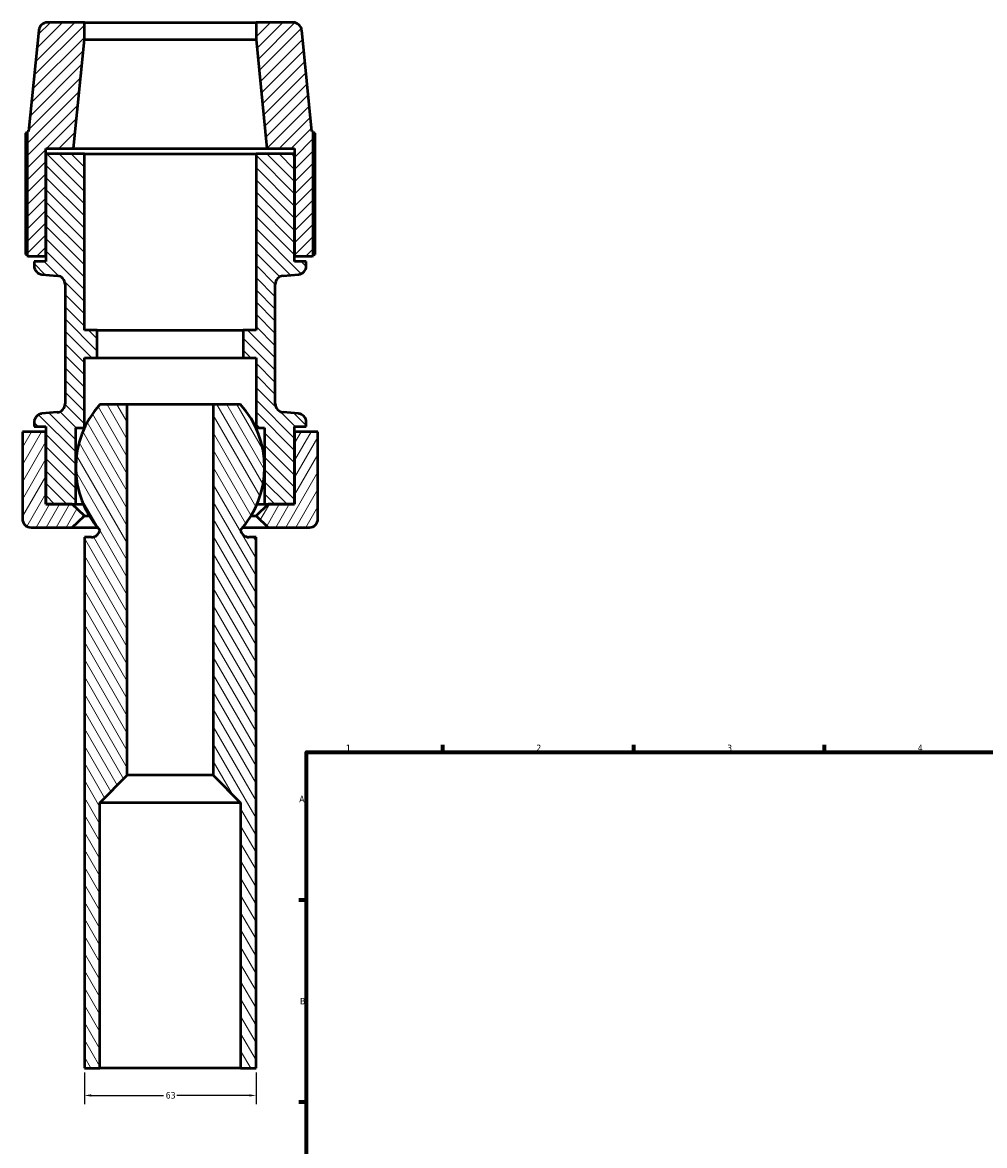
# Model space of a CAD drawing. Header units: millimetres. Extents: x -223 to 925, y -274 to 844.
# Tile 3 of 9: x -84 to 269, y 430 to 842. Entities that reach past the tile are written whole.
import ezdxf

# ---------------------------------------------------------------- set-up
doc = ezdxf.new("R2010")
doc.units = ezdxf.units.MM
for name, color, linetype, lineweight in [('Border (ANSI)', 7, 'Continuous', 70), ('Dimension (ANSI)', 7, 'Continuous', 25), ('Hatch (ANSI)', 7, 'Continuous', 18), ('Visible (ANSI)', 7, 'Continuous', 50)]:
    doc.layers.add(name, color=color, linetype=linetype, lineweight=lineweight)
doc.styles.add('Note Text (ANSI)', font='tahoma.ttf')
doc.dimstyles.new('Default - mm (ANSI)', dxfattribs={"dimtxt": 2.4, "dimasz": 2.5, "dimexe": 3.175, "dimexo": 1.6002, "dimgap": 0.8, "dimtad": 0, "dimtoh": 1, "dimdec": 0, "dimrnd": 1e-08, "dimzin": 4, "dimdsep": 46, "dimtxsty": 'Note Text (ANSI)', "dimcen": 0.09, "dimdle": 10, "dimclrd": 256, "dimclre": 256, "dimclrt": 5, "dimadec": 1, "dimazin": 1, "dimtfac": 1.27, "dimtofl": 0, "dimtmove": 0, "dimatfit": 3, "dimfxl": 1, "dimtolj": 1, "dimtzin": 4, "dimlwd": -1, "dimlwe": -1, "dimarcsym": 0})

# ---------------------------------------------------------------- blocks, each defined once
blk = doc.blocks.new('Borders Default Border')
at = {"layer": 'Border (ANSI)'}
for p, q in [((70.08, 574), (70.08, 576.8)), ((140.17, 574), (140.17, 576.8)), ((210.25, 574), (210.25, 576.8)), ((20, 519.75), (17.2, 519.75)), ((20, 445.5), (17.2, 445.5))]:
    blk.add_line(p, q, dxfattribs=at)
at = {"layer": 'Border (ANSI)', "flags": 128}
blk.add_lwpolyline([(20, 20), (20, 574), (821, 574), (821, 20), (20, 20)], dxfattribs=at)
at = {"layer": 'Border (ANSI)', "color": 5, "true_color": 0x0000ff, "char_height": 2.4, "attachment_point": 7, "style": 'Note Text (ANSI)'}
for s, insert in [('1', (34.5, 574.4)), ('2', (104.4, 574.4)), ('3', (174.46, 574.35)), ('4', (244.45, 574.4)), ('A', (17.38, 555.68)), ('B', (17.67, 481.43))]:
    blk.add_mtext(s, dxfattribs=dict(at, insert=insert))
blk = doc.blocks.new('*D7')
at = {"layer": 'Defpoints', "color": 0, "transparency": 16777216}
for p in [(-61.5, 458), (1.5, 458), (1.5, 448)]:
    blk.add_point(p, dxfattribs=at)
at = {"layer": 'Dimension (ANSI)', "transparency": 16777216}
for p, q in [((-61.5, 456.4), (-61.5, 444.82)), ((1.5, 456.4), (1.5, 444.82)), ((-59, 448), (-32.44, 448)), ((-1, 448), (-27.56, 448))]:
    blk.add_line(p, q, dxfattribs=at)
for points in [[(-59, 448.42), (-59, 447.58), (-61.5, 448)], [(-1, 448.42), (-1, 447.58), (1.5, 448)]]:
    blk.add_solid(points, dxfattribs=at)
at = {"layer": 'Dimension (ANSI)', "color": 5, "transparency": 16777216, "insert": (-31.64, 449.25), "char_height": 2.4, "attachment_point": 1, "style": 'Note Text (ANSI)'}
blk.add_mtext('\\A1;63', dxfattribs=at)

msp = doc.modelspace()

# ---------------------------------------------------------------- hatches: boundary and pattern name
at = {"layer": 'Hatch (ANSI)'}
h = msp.add_hatch(dxfattribs=at)
h.set_pattern_fill('ANSI31', color=256, scale=25.4, style=0)
h.set_pattern_definition([(45, (0, 0), (-2.245064, 2.245064), [])])
edge = h.paths.add_edge_path()
edge.add_line((21.98, 756.17), (22.54, 756.25))
edge.add_line((22.54, 756.25), (22.54, 801.93))
edge.add_line((22.54, 801.93), (21.98, 802.01))
edge.add_line((21.98, 802.01), (18.26, 839.16))
edge.add_ellipse((15.12, 838.85), major_axis=(-0.31, 3.13), ratio=1, start_angle=270, end_angle=354.2831)
edge.add_line((15.12, 842), (1.5, 842))
edge.add_line((1.5, 842), (1.5, 835.7))
edge.add_line((1.5, 835.7), (5.5, 795.72))
edge.add_line((5.5, 795.72), (15.68, 795.72))
edge.add_line((15.68, 795.72), (15.68, 793.72))
edge.add_line((15.68, 793.72), (15.68, 756.17))
edge.add_line((15.68, 756.17), (21.98, 756.17))
edge = h.paths.add_edge_path()
edge.add_line((-82.55, 756.25), (-81.97, 756.17))
edge.add_line((-81.98, 756.17), (-75.68, 756.17))
edge.add_line((-75.68, 756.17), (-75.68, 793.72))
edge.add_line((-75.68, 793.72), (-75.68, 795.72))
edge.add_line((-75.68, 795.72), (-65.5, 795.72))
edge.add_line((-65.5, 795.72), (-61.5, 835.7))
edge.add_line((-61.5, 835.7), (-61.5, 842))
edge.add_line((-61.5, 842), (-75.12, 842))
edge.add_ellipse((-75.12, 838.85), major_axis=(-3.15, 0), ratio=1, start_angle=270, end_angle=354.2831)
edge.add_line((-78.26, 839.16), (-81.97, 802.01))
edge.add_line((-81.98, 802.01), (-82.55, 801.93))
edge.add_line((-82.55, 801.93), (-82.55, 756.25))
h = msp.add_hatch(dxfattribs=at)
h.set_pattern_fill('ANSI31', color=256, scale=25.4, angle=90.0002, style=0)
h.set_pattern_definition([(135.0002, (0, 0), (-2.245056, -2.245072), [])])
edge = h.paths.add_edge_path()
edge.add_line((15.68, 754.25), (15.68, 756.17))
edge.add_line((15.68, 756.17), (15.68, 793.72))
edge.add_line((15.68, 793.72), (1.5, 793.72))
edge.add_line((1.5, 793.72), (1.5, 729))
edge.add_line((1.5, 729), (-3.22, 729))
edge.add_line((-3.22, 729), (-3.22, 718.83))
edge.add_line((-3.22, 718.83), (1.5, 718.83))
edge.add_line((1.5, 718.83), (1.5, 693.09))
edge.add_line((1.5, 693.09), (4.65, 693.09))
edge.add_line((4.65, 693.09), (4.65, 665.12))
edge.add_line((4.65, 665.12), (5.97, 665.12))
edge.add_line((5.97, 665.12), (15.68, 665.12))
edge.add_line((15.68, 665.12), (15.68, 691.66))
edge.add_line((15.68, 691.66), (15.68, 693.58))
edge.add_line((15.68, 693.58), (19.96, 693.58))
edge.add_line((19.96, 693.58), (19.96, 695.21))
edge.add_ellipse((16.81, 695.21), major_axis=(0, 3.15), ratio=1, start_angle=270, end_angle=355)
edge.add_line((17.08, 698.35), (11.46, 698.84))
edge.add_ellipse((11.74, 701.98), major_axis=(-3.14, 0.27), ratio=1, start_angle=5, end_angle=90, ccw=False)
edge.add_line((8.59, 701.98), (8.59, 745.85))
edge.add_ellipse((11.74, 745.85), major_axis=(0, 3.15), ratio=1, start_angle=5, end_angle=90, ccw=False)
edge.add_line((11.46, 748.99), (17.08, 749.48))
edge.add_ellipse((16.81, 752.62), major_axis=(3.14, 0.27), ratio=1, start_angle=270, end_angle=355)
edge.add_line((19.96, 752.62), (19.96, 754.25))
edge.add_line((19.96, 754.25), (15.68, 754.25))
edge = h.paths.add_edge_path()
edge.add_line((-75.68, 793.72), (-75.68, 756.17))
edge.add_line((-75.68, 756.17), (-75.68, 754.25))
edge.add_line((-75.68, 754.25), (-79.96, 754.25))
edge.add_line((-79.96, 754.25), (-79.96, 752.62))
edge.add_ellipse((-76.81, 752.62), major_axis=(0, -3.15), ratio=1, start_angle=270, end_angle=355)
edge.add_line((-77.08, 749.48), (-71.46, 748.99))
edge.add_ellipse((-71.74, 745.85), major_axis=(3.14, -0.27), ratio=1, start_angle=5, end_angle=90, ccw=False)
edge.add_line((-68.59, 745.85), (-68.59, 701.98))
edge.add_ellipse((-71.74, 701.98), major_axis=(0, -3.15), ratio=1, start_angle=5, end_angle=90, ccw=False)
edge.add_line((-71.46, 698.84), (-77.08, 698.35))
edge.add_ellipse((-76.81, 695.21), major_axis=(-0.27, 3.14), ratio=1, start_angle=0, end_angle=85)
edge.add_line((-79.96, 695.21), (-79.96, 693.58))
edge.add_line((-79.96, 693.58), (-75.68, 693.58))
edge.add_line((-75.68, 693.58), (-75.68, 691.66))
edge.add_line((-75.68, 691.66), (-75.68, 665.12))
edge.add_line((-75.68, 665.12), (-65.97, 665.12))
edge.add_line((-65.97, 665.12), (-64.65, 665.12))
edge.add_line((-64.65, 665.12), (-64.65, 693.09))
edge.add_line((-64.65, 693.09), (-61.5, 693.09))
edge.add_line((-61.5, 693.09), (-61.5, 718.83))
edge.add_line((-61.5, 718.83), (-56.77, 718.83))
edge.add_line((-56.78, 718.83), (-56.78, 729))
edge.add_line((-56.78, 729), (-61.5, 729))
edge.add_line((-61.5, 729), (-61.5, 793.72))
edge.add_line((-61.5, 793.72), (-75.68, 793.72))
h = msp.add_hatch(dxfattribs=at)
h.set_pattern_fill('ANSI31', color=256, scale=25.4, angle=75.0002, style=0)
h.set_pattern_definition([(120.0002, (0, 0), (-2.749626, -1.587508), [])])
edge = h.paths.add_edge_path()
edge.add_line((-4.17, 701.75), (-14.25, 701.75))
edge.add_line((-14.25, 701.75), (-14.25, 565.58))
edge.add_line((-14.25, 565.58), (-4.17, 555.5))
edge.add_line((-4.17, 555.5), (-4.17, 458))
edge.add_line((-4.17, 458), (1.5, 458))
edge.add_line((1.5, 458), (1.5, 653))
edge.add_line((1.5, 653), (-1.08, 653))
edge.add_ellipse((-1.08, 656.15), major_axis=(-3.15, 0), ratio=1, start_angle=10.8391, end_angle=90, ccw=False)
edge.add_ellipse((-30, 678.65), major_axis=(23.1, 25.83), ratio=1, start_angle=270, end_angle=353.6037)
edge = h.paths.add_edge_path()
edge.add_line((-45.75, 701.75), (-55.83, 701.75))
edge.add_ellipse((-30, 678.65), major_axis=(-23.1, -25.83), ratio=1, start_angle=270, end_angle=353.6037)
edge.add_ellipse((-58.92, 656.15), major_axis=(-0.59, -3.09), ratio=1, start_angle=10.8391, end_angle=90, ccw=False)
edge.add_line((-58.92, 653), (-61.5, 653))
edge.add_line((-61.5, 653), (-61.5, 458))
edge.add_line((-61.5, 458), (-55.83, 458))
edge.add_line((-55.83, 458), (-55.83, 555.5))
edge.add_line((-55.83, 555.5), (-45.75, 565.58))
edge.add_line((-45.75, 565.58), (-45.75, 701.75))
h = msp.add_hatch(dxfattribs=at)
h.set_pattern_fill('ANSI31', color=256, scale=25.4, angle=15, style=0)
h.set_pattern_definition([(60, (0, 0), (-2.74963, 1.587501), [])])
edge = h.paths.add_edge_path()
edge.add_ellipse((-81.09, 659.71), major_axis=(0, -3.15), ratio=1, start_angle=270, end_angle=360)
edge.add_line((-81.09, 656.56), (-65.97, 656.56))
edge.add_line((-65.97, 656.56), (-61.5, 660.84))
edge.add_line((-61.5, 660.84), (-65.97, 665.12))
edge.add_line((-65.97, 665.12), (-75.68, 665.12))
edge.add_line((-75.68, 665.12), (-75.67, 691.66))
edge.add_line((-75.68, 691.66), (-84.24, 691.66))
edge.add_line((-84.24, 691.66), (-84.24, 659.71))
edge = h.paths.add_edge_path()
edge.add_ellipse((21.09, 659.71), major_axis=(3.15, 0), ratio=1, start_angle=270, end_angle=360)
edge.add_line((24.24, 659.71), (24.24, 691.66))
edge.add_line((24.24, 691.66), (15.68, 691.66))
edge.add_line((15.68, 691.66), (15.68, 665.12))
edge.add_line((15.68, 665.12), (5.97, 665.12))
edge.add_line((5.97, 665.12), (1.5, 660.84))
edge.add_line((1.5, 660.84), (5.97, 656.56))
edge.add_line((5.97, 656.56), (21.09, 656.56))

# ---------------------------------------------------------------- linework, layer by layer
at = {"layer": 'Visible (ANSI)'}
for p, q in [((-61.5, 842), (-75.12, 842)), ((-61.5, 835.7), (-61.5, 842)), ((-61.5, 842), (1.5, 842)), ((15.12, 842), (1.5, 842)), ((1.5, 842), (1.5, 835.7)), ((-78.26, 839.16), (-81.98, 802.01)), ((21.98, 802.01), (18.26, 839.16)), ((-65.5, 795.72), (-61.5, 835.7)), ((-61.5, 835.7), (1.5, 835.7)), ((1.5, 835.7), (5.5, 795.72)), ((-83.16, 801.37), (-83.16, 756.81)), ((-81.98, 802.01), (-82.55, 801.93)), ((-82.55, 801.93), (-82.55, 756.25)), ((22.54, 801.93), (21.98, 802.01)), ((22.54, 756.25), (22.54, 801.93)), ((23.16, 756.81), (23.16, 801.37)), ((-75.68, 756.17), (-75.68, 795.72)), ((-75.68, 795.72), (-65.5, 795.72)), ((-75.68, 793.72), (-75.68, 754.25)), ((-61.5, 793.72), (-75.68, 793.72)), ((-65.5, 795.72), (5.5, 795.72)), ((-61.5, 729), (-61.5, 793.72)), ((-61.5, 793.72), (1.5, 793.72)), ((15.68, 793.72), (1.5, 793.72)), ((1.5, 793.72), (1.5, 729)), ((5.5, 795.72), (15.68, 795.72)), ((15.68, 795.72), (15.68, 756.17)), ((15.68, 754.25), (15.68, 793.72)), ((-82.55, 756.25), (-81.98, 756.17)), ((-81.98, 756.17), (-75.68, 756.17)), ((15.68, 756.17), (21.98, 756.17)), ((21.98, 756.17), (22.54, 756.25)), ((-75.68, 754.25), (-79.96, 754.25)), ((-79.96, 754.25), (-79.96, 752.62)), ((19.96, 754.25), (15.68, 754.25)), ((19.96, 752.62), (19.96, 754.25)), ((-77.08, 749.48), (-71.46, 748.99)), ((11.46, 748.99), (17.08, 749.48)), ((-68.59, 745.85), (-68.59, 701.98)), ((8.59, 701.98), (8.59, 745.85)), ((-56.78, 729), (-61.5, 729)), ((-56.78, 718.83), (-56.78, 729)), ((-56.78, 729), (-3.22, 729)), ((1.5, 729), (-3.22, 729)), ((-3.22, 729), (-3.22, 718.83)), ((-61.5, 693.09), (-61.5, 718.83)), ((-61.5, 718.83), (-56.78, 718.83)), ((-56.78, 718.83), (-3.22, 718.83)), ((-3.22, 718.83), (1.5, 718.83)), ((1.5, 718.83), (1.5, 693.09)), ((-45.75, 701.75), (-55.83, 701.75)), ((-45.75, 565.58), (-45.75, 701.75)), ((-14.25, 701.75), (-45.75, 701.75)), ((-4.17, 701.75), (-14.25, 701.75)), ((-14.25, 701.75), (-14.25, 565.58)), ((-71.46, 698.84), (-77.08, 698.35)), ((17.08, 698.35), (11.46, 698.84)), ((-79.96, 695.21), (-79.96, 693.58)), ((-79.96, 693.58), (-75.68, 693.58)), ((-75.68, 693.58), (-75.68, 665.12)), ((-64.65, 665.12), (-64.65, 693.09)), ((-64.65, 693.09), (-61.5, 693.09)), ((1.5, 693.09), (4.65, 693.09)), ((4.65, 693.09), (4.65, 665.12)), ((15.68, 665.12), (15.68, 693.58)), ((15.68, 693.58), (19.96, 693.58)), ((19.96, 693.58), (19.96, 695.21)), ((-75.68, 691.66), (-84.24, 691.66)), ((-84.24, 691.66), (-84.24, 659.71)), ((-75.68, 665.12), (-75.68, 691.66)), ((24.24, 691.66), (15.68, 691.66)), ((15.68, 691.66), (15.68, 665.12)), ((24.24, 659.71), (24.24, 691.66)), ((-75.68, 665.12), (-64.65, 665.12)), ((-65.97, 665.12), (-75.68, 665.12)), ((-61.5, 660.84), (-65.97, 665.12)), ((-64.65, 665.12), (-61.9, 665.12)), ((5.97, 665.12), (1.5, 660.84)), ((1.9, 665.12), (4.65, 665.12)), ((4.65, 665.12), (15.68, 665.12)), ((15.68, 665.12), (5.97, 665.12)), ((-65.97, 656.56), (-61.5, 660.84)), ((-61.5, 660.84), (-59.72, 660.84)), ((-0.28, 660.84), (1.5, 660.84)), ((1.5, 660.84), (5.97, 656.56)), ((-81.09, 656.56), (-65.97, 656.56)), ((-65.97, 656.56), (-56.69, 656.56)), ((-3.31, 656.56), (5.97, 656.56)), ((5.97, 656.56), (21.09, 656.56)), ((-58.92, 653), (-61.5, 653)), ((-61.5, 653), (-61.5, 458)), ((1.5, 653), (-1.08, 653)), ((1.5, 458), (1.5, 653)), ((-55.83, 555.5), (-45.75, 565.58)), ((-14.25, 565.58), (-45.75, 565.58)), ((-14.25, 565.58), (-4.17, 555.5)), ((-55.83, 458), (-55.83, 555.5)), ((-4.17, 555.5), (-55.83, 555.5)), ((-4.17, 555.5), (-4.17, 458)), ((-61.5, 458), (-55.83, 458)), ((-4.17, 458), (-55.83, 458)), ((-4.17, 458), (1.5, 458))]:
    msp.add_line(p, q, dxfattribs=at)
for centre, radius, start, end in [((-75.12, 838.85), 3.15, 90, 174.2831), ((15.12, 838.85), 3.15, 5.7169, 90), ((-76.81, 752.62), 3.15, 180, 265), ((16.81, 752.62), 3.15, 275, 0), ((-71.74, 745.85), 3.15, 0, 85), ((11.74, 745.85), 3.15, 95, 180), ((-71.74, 701.98), 3.15, 275, 0), ((-30, 678.65), 34.65, 138.1982, 221.8018), ((-30, 678.65), 34.65, 318.1982, 41.8018), ((11.74, 701.98), 3.15, 180, 265), ((-76.81, 695.21), 3.15, 95, 180), ((16.81, 695.21), 3.15, 0, 85), ((-81.09, 659.71), 3.15, 180, 270), ((21.09, 659.71), 3.15, 270, 0), ((-58.92, 656.15), 3.15, 270, 349.1609), ((-1.08, 656.15), 3.15, 190.8391, 270)]:
    msp.add_arc(centre, radius, start, end, dxfattribs=at)
for points, weights in [([(-82.55, 801.51), (-82.85, 801.44), (-83.16, 801.37)], [1.00057952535, 1.00036382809, 1]), ([(23.16, 801.37), (22.85, 801.44), (22.54, 801.51)], [1, 1.00036382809, 1.00057952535]), ([(-83.16, 756.81), (-82.85, 756.74), (-82.55, 756.67)], [1, 1.00036382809, 1.00057952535]), ([(22.54, 756.67), (22.85, 756.74), (23.16, 756.81)], [1.00057952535, 1.00036382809, 1])]:
    msp.add_rational_spline(points, weights, degree=2, dxfattribs=at)

# ---------------------------------------------------------------- block references
msp.add_blockref('Borders Default Border', (0, 0))

# ---------------------------------------------------------------- dimensions: what is measured, and where the dimension line sits
at = {"layer": 'Dimension (ANSI)'}
dim = msp.add_linear_dim(base=(1.5, 448), p1=(-61.5, 458), p2=(1.5, 458), angle=180, dimstyle='Default - mm (ANSI)', override={"dimgap": 0.8, "dimtoh": 0, "dimdec": 0, "dimtol": 0, "dimlim": 0, "dimtp": 0, "dimtm": 0, "dimtdec": 2, "dimatfit": 1}, dxfattribs=at)
dim.commit()
dim.dimension.update_dxf_attribs({"geometry": '*D7', "text_midpoint": (-30, 448), "dimtype": 160})

doc.saveas('drawing.dxf')
